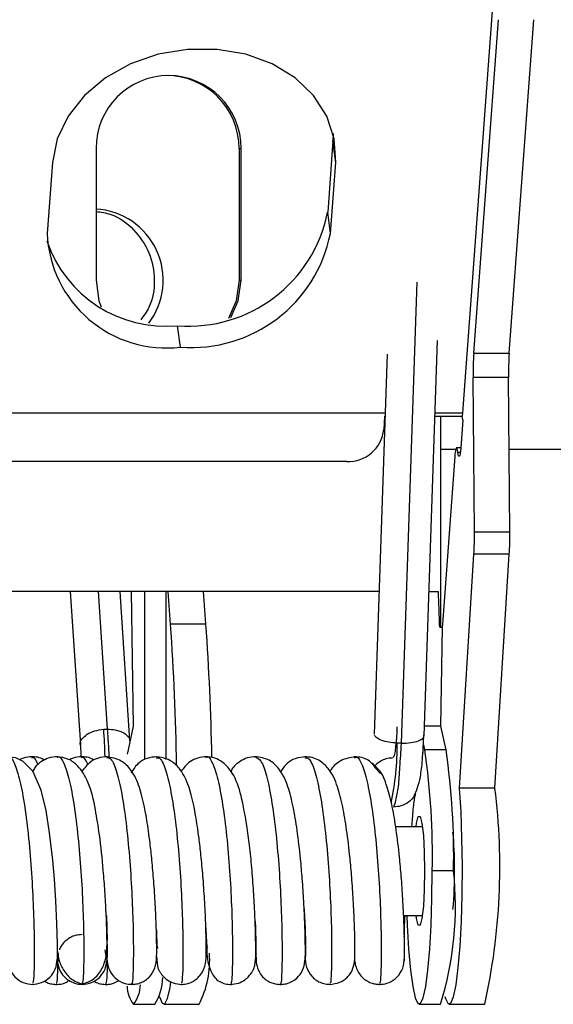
# Paper-space layout '_Inferior' of a CAD drawing. Header units: millimetres. Extents: x -39 to 41, y -11 to 152.
# Tile 3 of 7: x 2 to 17, y -11 to 17. Entities that reach past the tile are written whole.
import ezdxf

# ---------------------------------------------------------------- set-up
doc = ezdxf.new("R2010")
doc.units = ezdxf.units.MM

psp = doc.layouts.new('_Inferior')

# ---------------------------------------------------------------- linework, layer by layer
at = {"color": 7, "linetype": 'Continuous', "lineweight": 25}
for p, q in [((15.202, 19.759), (14.189, 6.023)), ((14.508, 7.7), (15.2, 17.07)), ((15.504, 7.7), (16.195, 17.07)), ((10.556, 13.873), (10.549, 13.661)), ((10.549, 13.661), (10.402, 11.665)), ((10.627, 13.059), (10.549, 13.661)), ((3.891, 13.45), (3.891, 9.75)), ((7.913, 13.45), (7.971, 13.45)), ((7.913, 13.45), (7.913, 9.75)), ((7.971, 9.75), (7.971, 13.45)), ((2.666, 13.059), (2.519, 11.063)), ((10.48, 11.063), (10.627, 13.059)), ((10.48, 11.063), (10.402, 11.665)), ((7.913, 9.75), (7.971, 9.75)), ((12.477, -3.265), (12.919, 9.691)), ((6.264, 7.868), (6.185, 8.47)), ((13.112, -3.059), (13.491, 8.052)), ((12.077, 7.673), (11.713, -3.011)), ((14.508, 7.7), (15.504, 7.7)), ((14.526, 2.664), (14.489, 7.011)), ((15.484, 7.011), (14.489, 7.011)), ((15.521, 2.664), (15.484, 7.011)), ((-1.625, 6.023), (12.021, 6.023)), ((11.995, 5.93), (11.977, 5.553)), ((11.995, 5.93), (12.018, 5.93)), ((13.418, 5.93), (14.184, 5.93)), ((13.422, 6.023), (14.189, 6.023)), ((13.585, 0), (13.585, 5.93)), ((14.198, 5.822), (14.14, 5.033)), ((14.189, 6.023), (14.184, 5.93)), ((14.198, 5.822), (14.184, 5.93)), ((13.585, 5), (14.002, 5)), ((14.14, 5.035), (14.022, 5.035)), ((15.501, 5), (30.704, 5)), ((13.975, 4.796), (13.628, 0.085)), ((14.058, 4.915), (14.128, 4.915)), ((10.94, 4.651), (1.187, 4.651)), ((15.521, 2.664), (14.526, 2.664)), ((14.109, -4.525), (14.512, 2.046)), ((15.507, 2.046), (14.512, 2.046)), ((15.104, -4.525), (15.507, 2.046)), ((11.85, 1), (0.328, 1)), ((3.165, 1), (3.451, -3.307)), ((3.949, 1), (4.206, -2.867)), ((4.846, -3.193), (4.567, 1)), ((4.879, 1), (4.933, -2.779)), ((5.266, -3.722), (5.266, 1)), ((5.863, -3.717), (5.863, 1)), ((5.987, 0.085), (5.919, 1)), ((6.982, 0.085), (6.914, 1)), ((13.25, 1), (13.514, 1)), ((6.982, 0.085), (5.987, 0.085)), ((13.628, 0.085), (13.622, 0)), ((13.551, 0), (13.626, 0)), ((13.587, -2.779), (13.626, 0)), ((4.109, -2.871), (4.206, -2.867)), ((4.933, -2.779), (4.792, -3.453)), ((13.073, -3.598), (13.109, -3.035)), ((13.587, -2.779), (13.121, -2.779)), ((13.728, -3.453), (13.587, -2.779)), ((12.477, -3.265), (12.356, -3.261)), ((13.094, -3.276), (13.093, -3.272)), ((13.131, -3.453), (13.101, -3.311)), ((4.792, -3.453), (4.769, -3.575)), ((13.728, -3.453), (13.131, -3.453)), ((15.104, -4.525), (14.109, -4.525)), ((12.804, -4.79), (12.801, -4.794)), ((12.312, -5.6), (13.065, -5.6)), ((13.939, -6.85), (13.342, -6.85)), ((4.216, -8.81), (4.2, -8.1)), ((9.749, -8.1), (9.75, -8.1)), ((12.536, -8.1), (13.065, -8.1)), ((5.59, -8.696), (5.592, -8.643)), ((5.592, -8.659), (5.591, -8.718)), ((9.77, -8.736), (9.771, -8.676)), ((4.18, -9.255), (4.144, -9.073)), ((2.81, -9.395), (2.81, -9.395)), ((2.826, -9.165), (2.812, -9.396)), ((4.192, -9.381), (4.194, -9.381)), ((3.502, -10.04), (3.498, -10.023)), ((4.948, -10.6), (5.545, -10.6)), ((5.793, -10.6), (6.789, -10.6)), ((12.975, -10.6), (13.572, -10.6)), ((13.821, -10.6), (14.816, -10.6))]:
    psp.add_line(p, q, dxfattribs=at)
at = {"color": 7, "linetype": 'Continuous', "lineweight": 25, "flags": 128}
for points in [[(10.627, 13.059), (10.589, 13.724), (10.379, 14.359), (10.006, 14.937), (9.485, 15.433), (8.841, 15.826), (8.101, 16.098), (7.297, 16.237), (6.465, 16.237), (5.641, 16.098), (4.86, 15.826), (4.158, 15.433), (3.565, 14.937), (3.106, 14.359), (2.802, 13.724), (2.666, 13.059)], [(3.891, 9.75), (3.974, 9.172), (4.034, 8.997)], [(7.913, 9.75), (7.83, 9.172), (7.611, 8.677)], [(7.683, 8.699), (7.889, 9.172), (7.971, 9.75)], [(14.058, 4.915), (14.053, 4.944), (14.049, 4.97), (14.044, 4.992), (14.039, 5.01), (14.034, 5.023), (14.029, 5.031), (14.024, 5.035), (14.019, 5.034)], [(14.14, 5.033), (14.132, 4.946), (14.123, 4.877), (14.112, 4.827), (14.101, 4.8), (14.09, 4.795), (14.078, 4.813), (14.068, 4.853), (14.058, 4.915)], [(2.802, -9.347), (2.808, -9.298), (2.809, -8.907), (2.794, -8.332), (2.764, -7.695), (2.723, -7.083), (2.676, -6.549), (2.587, -5.783), (2.486, -5.156), (2.348, -4.579), (2.115, -4.051), (1.844, -3.775), (1.641, -3.678), (1.395, -3.643), (1.395, -3.643)], [(13.697, -10.378), (13.713, -10.435), (13.789, -10.586), (13.867, -10.571), (13.942, -10.389), (14.012, -10.05), (14.074, -9.569), (14.124, -8.966), (14.161, -8.27), (14.183, -7.51), (14.188, -6.72), (14.177, -5.937), (14.15, -5.194), (14.109, -4.525)], [(12.885, -5.6), (12.899, -5.508), (12.949, -5.324), (13.001, -5.324), (13.051, -5.508), (13.091, -5.854), (13.118, -6.32), (13.127, -6.85)], [(12.629, -8.1), (12.64, -8.375), (12.678, -9.054), (12.729, -9.637), (12.792, -10.098), (12.862, -10.416), (12.937, -10.579), (13.014, -10.579), (13.089, -10.416), (13.159, -10.098), (13.221, -9.637), (13.272, -9.054), (13.311, -8.375), (13.334, -7.63), (13.342, -6.85)], [(13.127, -6.85), (13.118, -7.38), (13.091, -7.846), (13.051, -8.192), (13.001, -8.376), (12.949, -8.376), (12.899, -8.192), (12.885, -8.1)], [(5.669, -10.378), (5.672, -10.389), (5.748, -10.571), (5.825, -10.586), (5.901, -10.435), (5.972, -10.125), (5.996, -9.976)]]:
    psp.add_lwpolyline(points, dxfattribs=at)
at = {"color": 7, "linetype": 'Continuous', "lineweight": 25}
for centre, radius, start, end in [((5.936, 13.455), 2.045, 90.1383, 180.1377), ((5.868, 13.455), 2.045, 359.8623, 89.8617), ((5.926, 13.455), 2.045, 359.8623, 89.8617), ((3.779, 9.75), 2.001, 322.7498, 86.7998), ((6.496, 12.44), 3.982, 265.5289, 348.7685), ((5.851, 11.979), 3.524, 198.666, 275.448), ((5.872, 11.202), 3.357, 182.3797, 276.6919), ((6.574, 11.839), 3.982, 265.5289, 348.7685), ((23.201, 7.111), 8.713, 176.1249, 180.6571), ((24.196, 7.111), 8.713, 176.1249, 180.6571), ((10.976, 5.656), 1.006, 267.9284, 354.1444), ((14.538, 4.816), 0.563, 157.2104, 182.0291), ((5.425, 2.569), 9.102, 356.707, 0.5949), ((6.42, 2.569), 9.102, 356.707, 0.5949), ((-67.471, -5.073), 73.638, 0.92274, 4.01602), ((-65.804, -5.035), 72.965, 1.08223, 4.02309), ((-19.838, -4.423), 23.998, 1.8866, 3.7099), ((4.836, -3.349), 7.52, 347.7117, 0.6651), ((-7.12, -6.42), 20.467, 358.7959, 8.3353), ((-6.523, -6.42), 20.467, 358.7959, 8.3353), ((-2.547, -6.732), 17.789, 347.442, 7.1288), ((3.726, -6.723), 10.242, 359.768, 5.3772), ((4.751, -7.843), 9.242, 342.6453, 6.1698), ((2.686, -6.919), 11.284, 354.8222, 0.7838), ((4.351, -9.362), 2.735, 333.0719, 4.1993), ((4.217, -9.802), 1.549, 329.0094, 358.2757), ((5.596, -10.077), 0.833, 180.9622, 218.9158), ((4.255, -10.051), 0.883, 321.5989, 359.9332)]:
    psp.add_arc(centre, radius, start, end, dxfattribs=at)
for points, knots in [([(3.891, 11.681), (4.031, 11.661), (4.43, 11.606), (4.981, 11.193), (5.426, 10.538), (5.571, 9.756), (5.472, 9.072), (5.232, 8.751), (5.148, 8.639)], [0, 0, 0, 0, 0.106894, 0.303714, 0.500604, 0.697645, 0.894751, 1, 1, 1, 1]), ([(13.551, 0), (13.545, 0.188), (13.534, 0.521), (13.52, 0.855), (13.514, 1)], [0, 0, 0, 0, 0.563944, 1, 1, 1, 1]), ([(3.458, -3.311), (3.455, -3.303), (3.435, -3.248), (3.492, -3.138), (3.631, -3.008), (3.849, -2.907), (4.022, -2.883), (4.109, -2.871)], [0, 0, 0, 0, 0.039848, 0.279886, 0.519924, 0.759962, 1, 1, 1, 1]), ([(4.206, -2.867), (4.207, -2.874), (4.211, -2.933), (4.226, -3.143), (4.244, -3.397), (4.25, -3.616), (4.252, -3.663)], [0, 0, 0, 0, 0.027823, 0.242518, 0.834365, 1, 1, 1, 1]), ([(4.206, -2.867), (4.284, -2.871), (4.439, -2.88), (4.639, -2.948), (4.779, -3.048), (4.848, -3.145), (4.841, -3.204), (4.839, -3.219)], [0, 0, 0, 0, 0.230814, 0.461627, 0.692441, 0.923254, 1, 1, 1, 1]), ([(12.348, -2.805), (12.348, -2.805), (12.348, -2.806), (12.348, -2.81), (12.347, -2.824), (12.345, -2.935), (12.342, -3.058), (12.326, -3.238), (12.303, -3.411), (12.286, -3.593), (12.258, -3.642), (12.243, -3.667)], [0, 0, 0, 0, 0.000319, 0.002627, 0.008861, 0.032247, 0.248342, 0.295456, 0.500174, 0.751772, 1, 1, 1, 1]), ([(3.45, -3.312), (3.454, -3.366), (3.462, -3.469), (3.467, -3.588), (3.469, -3.644)], [0, 0, 0, 0, 0.527327, 1, 1, 1, 1]), ([(12.393, -4.478), (12.406, -4.306), (12.432, -3.962), (12.462, -3.498), (12.477, -3.265)], [0, 0, 0, 0, 0.497673, 1, 1, 1, 1]), ([(12.831, -4.754), (12.897, -4.597), (13, -4.349), (13.071, -3.727), (13.093, -3.308), (13.104, -3.089)], [0, 0, 0, 0, 0.452102, 0.71364, 1, 1, 1, 1]), ([(1.41, -3.679), (1.432, -3.67), (1.51, -3.636), (1.641, -3.906), (1.791, -4.444), (1.921, -5.234), (2.024, -6.169), (2.098, -7.17), (2.142, -8.14), (2.158, -8.987), (2.151, -9.623), (2.131, -9.996), (2.114, -10.008), (2.107, -10.013)], [0, 0, 0, 0, 0.04002, 0.13838, 0.236782, 0.335129, 0.433542, 0.531877, 0.630299, 0.728625, 0.827053, 0.925373, 1, 1, 1, 1]), ([(2.097, -3.643), (2.012, -3.647), (1.887, -3.653), (1.78, -3.71), (1.746, -3.729)], [0, 0, 0, 0, 0.676306, 1, 1, 1, 1]), ([(2.437, -3.741), (2.431, -3.737), (2.327, -3.653), (2.193, -3.648), (2.066, -3.643)], [0, 0, 0, 0, 0.049653, 1, 1, 1, 1]), ([(2.262, -3.866), (2.235, -3.799), (2.176, -3.65), (2.113, -3.669), (2.079, -3.679)], [0, 0, 0, 0, 0.45526, 1, 1, 1, 1]), ([(2.82, -3.643), (2.727, -3.651), (2.564, -3.664), (2.339, -3.783), (2.174, -3.922), (2.133, -4.018), (2.117, -4.056)], [0, 0, 0, 0, 0.292624, 0.518244, 0.809999, 1, 1, 1, 1]), ([(4.204, -9.027), (4.202, -8.89), (4.199, -8.624), (4.178, -8.05), (4.144, -7.449), (4.088, -6.701), (4.003, -5.891), (3.862, -5.034), (3.733, -4.433), (3.432, -3.923), (3.116, -3.684), (2.903, -3.658), (2.789, -3.643)], [0, 0, 0, 0, 0.102459, 0.197799, 0.286108, 0.367085, 0.50626, 0.615259, 0.762188, 0.862388, 0.926571, 1, 1, 1, 1]), ([(2.804, -3.657), (2.81, -3.653), (2.87, -3.604), (2.986, -3.796), (3.141, -4.253), (3.278, -4.98), (3.389, -5.88), (3.473, -6.872), (3.525, -7.859), (3.549, -8.754), (3.548, -9.457), (3.53, -9.939), (3.511, -10.006), (3.502, -10.04)], [0, 0, 0, 0, 0.010311, 0.109261, 0.208254, 0.307218, 0.406196, 0.505175, 0.60414, 0.703133, 0.802087, 0.901089, 1, 1, 1, 1]), ([(3.491, -3.642), (3.406, -3.646), (3.279, -3.653), (3.173, -3.711), (3.138, -3.73)], [0, 0, 0, 0, 0.671203, 1, 1, 1, 1]), ([(3.832, -3.743), (3.824, -3.736), (3.719, -3.653), (3.584, -3.647), (3.46, -3.642)], [0, 0, 0, 0, 0.07705, 1, 1, 1, 1]), ([(3.668, -3.871), (3.621, -3.766), (3.557, -3.624), (3.491, -3.665), (3.474, -3.675)], [0, 0, 0, 0, 0.741631, 1, 1, 1, 1]), ([(4.212, -3.643), (4.125, -3.651), (3.952, -3.666), (3.68, -3.808), (3.561, -3.966), (3.484, -4.069)], [0, 0, 0, 0, 0.265319, 0.524025, 1, 1, 1, 1]), ([(5.594, -9.315), (5.596, -9.227), (5.6, -9.06), (5.589, -8.481), (5.56, -7.823), (5.518, -7.166), (5.468, -6.58), (5.404, -5.994), (5.304, -5.269), (5.159, -4.577), (4.928, -4.052), (4.593, -3.709), (4.328, -3.667), (4.182, -3.643)], [0, 0, 0, 0, 0.115113, 0.219713, 0.313544, 0.39648, 0.468234, 0.528789, 0.615299, 0.757702, 0.851856, 0.918421, 1, 1, 1, 1]), ([(4.196, -3.666), (4.24, -3.675), (4.341, -3.695), (4.49, -4.092), (4.633, -4.738), (4.752, -5.597), (4.844, -6.57), (4.906, -7.57), (4.938, -8.499), (4.944, -9.276), (4.93, -9.801), (4.91, -10.052), (4.897, -10.016), (4.894, -10.007)], [0, 0, 0, 0, 0.080102, 0.178576, 0.277127, 0.37559, 0.474149, 0.572605, 0.671169, 0.76962, 0.868186, 0.966636, 1, 1, 1, 1]), ([(5.605, -3.643), (5.509, -3.652), (5.315, -3.672), (5.048, -3.827), (4.942, -3.997), (4.877, -4.1)], [0, 0, 0, 0, 0.280278, 0.564939, 1, 1, 1, 1]), ([(6.988, -9.284), (6.99, -9.181), (6.993, -8.984), (6.978, -8.367), (6.946, -7.69), (6.9, -7.023), (6.846, -6.435), (6.78, -5.853), (6.674, -5.144), (6.523, -4.477), (6.288, -4.001), (5.962, -3.699), (5.711, -3.663), (5.575, -3.643)], [0, 0, 0, 0, 0.117195, 0.223581, 0.319183, 0.403592, 0.476806, 0.538554, 0.626772, 0.772736, 0.866018, 0.927344, 1, 1, 1, 1]), ([(5.588, -3.681), (5.617, -3.674), (5.7, -3.653), (5.837, -3.945), (5.985, -4.519), (6.113, -5.324), (6.213, -6.272), (6.284, -7.274), (6.324, -8.233), (6.338, -9.066), (6.329, -9.671), (6.309, -10.011), (6.293, -10.007), (6.287, -10.005)], [0, 0, 0, 0, 0.051213, 0.149751, 0.248289, 0.34684, 0.445364, 0.543928, 0.642438, 0.741014, 0.839512, 0.938097, 1, 1, 1, 1]), ([(6.998, -3.642), (6.912, -3.649), (6.742, -3.664), (6.471, -3.804), (6.355, -3.957), (6.278, -4.058)], [0, 0, 0, 0, 0.256187, 0.508798, 1, 1, 1, 1]), ([(7.667, -10.041), (7.746, -10.035), (7.888, -10.022), (8.066, -9.926), (8.182, -9.822), (8.246, -9.739), (8.279, -9.688), (8.297, -9.657), (8.307, -9.639), (8.318, -9.617), (8.324, -9.602), (8.331, -9.586), (8.344, -9.547), (8.379, -9.401), (8.379, -9.224), (8.381, -8.766), (8.362, -8.176), (8.329, -7.52), (8.28, -6.853), (8.218, -6.218), (8.124, -5.481), (7.977, -4.723), (7.802, -4.172), (7.5, -3.813), (7.227, -3.665), (7.057, -3.65), (6.968, -3.642)], [0, 0, 0, 0, 0.029161, 0.052508, 0.070135, 0.082273, 0.086423, 0.089464, 0.093766, 0.095552, 0.097298, 0.099171, 0.101302, 0.113673, 0.196061, 0.278852, 0.358226, 0.433424, 0.50486, 0.572691, 0.636683, 0.753169, 0.860839, 0.924718, 0.960988, 1, 1, 1, 1]), ([(6.982, -3.668), (6.994, -3.66), (7.061, -3.613), (7.182, -3.833), (7.336, -4.314), (7.47, -5.067), (7.579, -5.977), (7.659, -6.974), (7.709, -7.957), (7.729, -8.834), (7.727, -9.519), (7.707, -9.961), (7.689, -10.01), (7.68, -10.034)], [0, 0, 0, 0, 0.021153, 0.1195646, 0.2178991, 0.3163005, 0.4146479, 0.5130373, 0.6113984, 0.7097737, 0.8081496, 0.9065115, 1, 1, 1, 1]), ([(8.392, -3.642), (8.307, -3.649), (8.147, -3.661), (7.907, -3.784), (7.735, -3.93), (7.69, -4.037), (7.681, -4.06)], [0, 0, 0, 0, 0.270781, 0.510067, 0.896291, 1, 1, 1, 1]), ([(9.765, -9.413), (9.766, -9.415), (9.768, -9.433), (9.774, -9.335), (9.778, -9.03), (9.765, -8.418), (9.736, -7.748), (9.693, -7.103), (9.633, -6.421), (9.552, -5.723), (9.435, -5.029), (9.291, -4.455), (9.103, -4.033), (8.762, -3.699), (8.5, -3.662), (8.362, -3.642)], [0, 0, 0, 0, 0.010871, 0.070651, 0.180824, 0.279351, 0.36625, 0.44155, 0.505314, 0.600949, 0.68839, 0.777716, 0.875591, 0.933945, 1, 1, 1, 1]), ([(8.376, -3.654), (8.426, -3.674), (8.532, -3.716), (8.685, -4.143), (8.825, -4.82), (8.943, -5.691), (9.031, -6.672), (9.09, -7.669), (9.119, -8.585), (9.123, -9.344), (9.108, -9.838), (9.087, -10.065), (9.076, -10.021), (9.073, -10.012)], [0, 0, 0, 0, 0.089816, 0.188219, 0.28658, 0.384995, 0.483343, 0.581769, 0.680107, 0.77854, 0.87687, 0.975308, 1, 1, 1, 1]), ([(9.786, -3.643), (9.684, -3.653), (9.492, -3.674), (9.234, -3.83), (9.13, -3.987), (9.073, -4.072)], [0, 0, 0, 0, 0.339982, 0.644229, 1, 1, 1, 1]), ([(11.16, -9.394), (11.161, -9.397), (11.163, -9.413), (11.169, -9.313), (11.172, -8.995), (11.158, -8.383), (11.127, -7.71), (11.083, -7.07), (11.024, -6.396), (10.943, -5.711), (10.828, -5.024), (10.684, -4.458), (10.496, -4.023), (10.204, -3.758), (9.969, -3.656), (9.826, -3.647), (9.754, -3.643)], [0, 0, 0, 0, 0.015028, 0.074566, 0.184196, 0.282309, 0.36871, 0.443577, 0.506708, 0.600888, 0.687257, 0.77633, 0.874539, 0.933643, 0.966284, 1, 1, 1, 1]), ([(9.768, -3.679), (9.802, -3.675), (9.892, -3.664), (10.032, -3.995), (10.179, -4.589), (10.303, -5.416), (10.402, -6.372), (10.469, -7.374), (10.507, -8.326), (10.518, -9.137), (10.507, -9.721), (10.486, -10.025), (10.472, -10.009), (10.467, -10.003)], [0, 0, 0, 0, 0.060989, 0.159351, 0.257672, 0.356021, 0.454356, 0.552691, 0.65104, 0.74936, 0.847722, 0.94603, 1, 1, 1, 1]), ([(11.178, -3.643), (11.039, -3.667), (10.784, -3.709), (10.542, -3.912), (10.478, -4.045), (10.466, -4.07)], [0, 0, 0, 0, 0.496404, 0.906734, 1, 1, 1, 1]), ([(11.666, -3.849), (11.627, -3.811), (11.542, -3.727), (11.362, -3.656), (11.22, -3.648), (11.148, -3.644)], [0, 0, 0, 0, 0.285386, 0.635318, 1, 1, 1, 1]), ([(11.16, -3.677), (11.178, -3.667), (11.251, -3.626), (11.379, -3.866), (11.53, -4.383), (11.662, -5.151), (11.768, -6.077), (11.845, -7.076), (11.892, -8.051), (11.91, -8.916), (11.905, -9.571), (11.885, -9.981), (11.868, -10.008), (11.86, -10.02)], [0, 0, 0, 0, 0.032321, 0.130579, 0.22894, 0.327206, 0.425559, 0.523835, 0.622178, 0.720467, 0.818798, 0.917101, 1, 1, 1, 1]), ([(11.678, -3.86), (11.679, -3.85), (11.684, -3.81), (11.641, -3.819), (11.69, -3.893), (11.747, -3.963), (11.818, -4.039), (11.863, -4.093), (11.883, -4.117)], [0, 0, 0, 0, 0.125862, 0.524738, 0.672125, 0.811713, 0.917221, 1, 1, 1, 1]), ([(12.554, -9.385), (12.555, -9.388), (12.557, -9.402), (12.563, -9.295), (12.565, -8.963), (12.55, -8.347), (12.518, -7.673), (12.475, -7.039), (12.415, -6.375), (12.335, -5.703), (12.222, -5.024), (12.074, -4.466), (11.925, -4.058), (11.717, -3.891), (11.666, -3.849)], [0, 0, 0, 0, 0.020827, 0.086377, 0.207206, 0.315123, 0.410166, 0.492192, 0.561084, 0.663163, 0.757163, 0.855307, 0.964055, 1, 1, 1, 1]), ([(11.731, -3.903), (11.749, -3.88), (11.804, -3.813), (11.927, -3.737), (12.083, -3.677), (12.191, -3.67), (12.243, -3.667)], [0, 0, 0, 0, 0.149913, 0.44708, 0.732748, 1, 1, 1, 1]), ([(12.261, -5.056), (12.28, -5.007), (12.318, -4.908), (12.368, -4.621), (12.393, -4.478)], [0, 0, 0, 0, 0.5016248, 1, 1, 1, 1]), ([(12.772, -5.6), (12.776, -5.526), (12.787, -5.349), (12.808, -5.114), (12.833, -4.902), (12.855, -4.758), (12.874, -4.676), (12.875, -4.672), (12.876, -4.671)], [0, 0, 0, 0, 0.149564, 0.358418, 0.558513, 0.743504, 0.90681, 1, 1, 1, 1]), ([(12.833, -4.744), (12.819, -4.767), (12.779, -4.831), (12.661, -4.938), (12.481, -5.037), (12.328, -5.05), (12.261, -5.056)], [0, 0, 0, 0, 0.1174975, 0.3317022, 0.7026522, 1, 1, 1, 1]), ([(9.74, -7.913), (9.747, -8.031), (9.768, -8.406), (9.779, -8.907), (9.779, -9.199), (9.775, -9.283), (9.774, -9.265), (9.774, -9.264)], [0, 0, 0, 0, 0.144557, 0.458449, 0.803844, 0.989644, 1, 1, 1, 1]), ([(8.363, -8.259), (8.364, -8.284), (8.374, -8.482), (8.38, -8.757), (8.386, -9.033), (8.386, -9.16), (8.39, -9.172), (8.391, -9.176)], [0, 0, 0, 0, 0.0450058, 0.3559986, 0.6413848, 0.9009982, 1, 1, 1, 1]), ([(12.556, -8.706), (12.558, -8.627), (12.562, -8.456), (12.572, -8.225), (12.578, -8.1)], [0, 0, 0, 0, 0.460882, 1, 1, 1, 1]), ([(5.586, -8.502), (5.587, -8.513), (5.593, -8.672), (5.599, -8.853), (5.607, -9.014), (5.628, -9.013), (5.635, -9.013)], [0, 0, 0, 0, 0.03277, 0.451087, 0.82673, 1, 1, 1, 1]), ([(6.978, -8.449), (6.983, -8.574), (6.992, -8.813), (7.001, -8.989), (7.024, -8.997), (7.033, -9)], [0, 0, 0, 0, 0.407922, 0.780787, 1, 1, 1, 1]), ([(3.5, -8.641), (3.444, -8.644), (3.326, -8.652), (3.143, -8.728), (2.983, -8.859), (2.89, -8.983), (2.864, -9.058), (2.862, -9.066)], [0, 0, 0, 0, 0.210698, 0.44748, 0.706397, 0.968909, 1, 1, 1, 1]), ([(2.811, -9.112), (2.822, -9.2), (2.848, -9.401), (2.997, -9.689), (3.232, -9.948), (3.42, -9.999), (3.523, -10.027)], [0, 0, 0, 0, 0.170584, 0.389631, 0.665219, 1, 1, 1, 1]), ([(3.496, -10.026), (3.607, -9.995), (3.821, -9.935), (4.057, -9.637), (4.192, -9.282), (4.199, -9.023), (4.202, -8.9)], [0, 0, 0, 0, 0.281345, 0.543461, 0.783327, 1, 1, 1, 1]), ([(4.201, -8.907), (4.202, -8.927), (4.207, -9.13), (4.204, -9.207), (4.201, -9.277)], [0, 0, 0, 0, 0.09666, 1, 1, 1, 1]), ([(7.004, -8.922), (7.004, -9.012), (7.004, -9.337), (7.096, -9.67), (7.274, -9.929), (7.486, -10.017), (7.604, -10.04), (7.664, -10.041), (7.693, -10.041)], [0, 0, 0, 0, 0.148413, 0.538519, 0.817406, 0.917059, 0.959773, 1, 1, 1, 1]), ([(8.387, -9.124), (8.386, -9.278), (8.384, -9.475), (8.481, -9.711), (8.578, -9.84), (8.693, -9.932), (8.804, -9.991), (8.938, -10.034), (9.036, -10.039), (9.086, -10.041)], [0, 0, 0, 0, 0.458401, 0.583947, 0.708744, 0.774539, 0.844234, 0.919058, 1, 1, 1, 1]), ([(1.407, -9.301), (1.416, -9.399), (1.436, -9.596), (1.602, -9.842), (1.839, -10.011), (2.027, -10.031), (2.121, -10.04)], [0, 0, 0, 0, 0.248408, 0.498005, 0.748577, 1, 1, 1, 1]), ([(2.094, -10.04), (2.186, -10.031), (2.369, -10.013), (2.603, -9.851), (2.768, -9.617), (2.791, -9.43), (2.802, -9.336)], [0, 0, 0, 0, 0.251711, 0.502552, 0.75221, 1, 1, 1, 1]), ([(2.812, -9.396), (2.81, -9.406), (2.809, -9.417), (2.81, -9.432), (2.812, -9.447), (2.83, -9.551), (2.899, -9.723), (3.062, -9.898), (3.231, -9.991), (3.385, -10.034), (3.466, -10.038), (3.502, -10.04)], [0, 0, 0, 0, 0.029736, 0.031139, 0.042355, 0.073656, 0.332542, 0.560511, 0.741348, 0.886147, 1, 1, 1, 1]), ([(2.823, -9.264), (2.824, -9.283), (2.825, -9.33), (2.844, -9.369), (2.856, -9.392)], [0, 0, 0, 0, 0.40104, 1, 1, 1, 1]), ([(3.502, -10.04), (3.593, -10.029), (3.776, -10.008), (4.005, -9.846), (4.16, -9.628), (4.18, -9.458), (4.189, -9.38)], [0, 0, 0, 0, 0.259803, 0.519406, 0.779207, 1, 1, 1, 1]), ([(4.171, -10.021), (4.179, -10.005), (4.196, -9.968), (4.214, -9.708), (4.215, -9.428), (4.215, -9.373)], [0, 0, 0, 0, 0.404631, 0.883436, 1, 1, 1, 1]), ([(4.195, -9.241), (4.195, -9.278), (4.196, -9.392), (4.201, -9.452), (4.203, -9.43), (4.204, -9.426)], [0, 0, 0, 0, 0.285305, 0.884987, 1, 1, 1, 1]), ([(4.2, -9.319), (4.209, -9.405), (4.227, -9.582), (4.371, -9.821), (4.562, -9.967), (4.752, -10.032), (4.855, -10.038), (4.907, -10.04)], [0, 0, 0, 0, 0.226962, 0.469956, 0.727408, 0.862093, 1, 1, 1, 1]), ([(4.88, -10.04), (4.928, -10.038), (5.025, -10.034), (5.162, -9.991), (5.288, -9.923), (5.436, -9.794), (5.572, -9.574), (5.587, -9.371), (5.595, -9.265)], [0, 0, 0, 0, 0.109657, 0.222113, 0.338595, 0.460123, 0.719147, 1, 1, 1, 1]), ([(5.595, -9.251), (5.601, -9.383), (5.607, -9.54), (5.661, -9.651), (5.678, -9.679), (5.691, -9.697), (5.71, -9.725), (5.736, -9.761), (5.79, -9.827), (5.893, -9.921), (6.073, -10.021), (6.218, -10.034), (6.3, -10.041)], [0, 0, 0, 0, 0.469315, 0.559612, 0.598622, 0.616527, 0.635221, 0.657528, 0.685219, 0.760097, 0.864413, 1, 1, 1, 1]), ([(6.274, -10.041), (6.327, -10.038), (6.433, -10.033), (6.628, -9.963), (6.827, -9.802), (6.971, -9.531), (6.983, -9.326), (6.989, -9.223)], [0, 0, 0, 0, 0.120119, 0.241316, 0.487154, 0.740571, 1, 1, 1, 1]), ([(9.06, -10.041), (9.111, -10.04), (9.212, -10.037), (9.401, -9.971), (9.594, -9.827), (9.74, -9.589), (9.758, -9.411), (9.767, -9.324)], [0, 0, 0, 0, 0.13435, 0.26614, 0.52127, 0.766116, 1, 1, 1, 1]), ([(9.765, -9.249), (9.772, -9.353), (9.786, -9.555), (9.914, -9.778), (10.059, -9.913), (10.187, -9.986), (10.328, -10.033), (10.43, -10.038), (10.48, -10.04)], [0, 0, 0, 0, 0.270453, 0.526578, 0.649442, 0.768841, 0.885438, 1, 1, 1, 1]), ([(10.454, -10.041), (10.552, -10.028), (10.699, -10.009), (10.869, -9.917), (11.009, -9.794), (11.133, -9.596), (11.152, -9.416), (11.161, -9.328)], [0, 0, 0, 0, 0.257712, 0.383618, 0.508816, 0.757327, 1, 1, 1, 1]), ([(11.17, -9.399), (11.172, -9.424), (11.178, -9.506), (11.244, -9.681), (11.39, -9.883), (11.597, -9.998), (11.76, -10.037), (11.837, -10.039), (11.873, -10.04)], [0, 0, 0, 0, 0.070024, 0.241026, 0.544125, 0.795372, 0.903085, 1, 1, 1, 1]), ([(11.847, -10.04), (11.922, -10.035), (12.087, -10.023), (12.319, -9.889), (12.468, -9.7), (12.542, -9.502), (12.55, -9.389), (12.554, -9.331)], [0, 0, 0, 0, 0.194589, 0.425912, 0.694648, 0.843095, 1, 1, 1, 1]), ([(2.778, -10.003), (2.783, -10.008), (2.798, -10.022), (2.816, -9.808), (2.819, -9.516), (2.82, -9.428)], [0, 0, 0, 0, 0.278084, 0.782781, 1, 1, 1, 1]), ([(2.432, -9.945), (2.459, -9.96), (2.526, -9.999), (2.649, -10.035), (2.744, -10.039), (2.792, -10.041)], [0, 0, 0, 0, 0.251509, 0.625239, 1, 1, 1, 1]), ([(2.765, -10.041), (2.861, -10.037), (2.995, -10.03), (3.101, -9.948), (3.13, -9.926)], [0, 0, 0, 0, 0.721183, 1, 1, 1, 1]), ([(3.829, -9.946), (3.852, -9.959), (3.916, -9.998), (4.037, -10.034), (4.136, -10.039), (4.185, -10.041)], [0, 0, 0, 0, 0.218626, 0.607393, 1, 1, 1, 1]), ([(4.158, -10.041), (4.194, -10.04), (4.271, -10.038), (4.407, -10.008), (4.488, -9.955), (4.537, -9.923)], [0, 0, 0, 0, 0.259238, 0.547423, 1, 1, 1, 1])]:
    psp.add_open_spline(points, degree=3, knots=knots, dxfattribs=at)
for points in [[(12.356, -3.261), (12.275, -3.254), (12.114, -3.239), (11.912, -3.185), (11.763, -3.115), (11.732, -3.062), (11.716, -3.035)], [(12.477, -3.265), (12.567, -3.261), (12.748, -3.254), (12.963, -3.201), (13.103, -3.125), (13.107, -3.065), (13.109, -3.035)]]:
    psp.add_open_spline(points, degree=3, dxfattribs=at)

doc.saveas('drawing.dxf')
